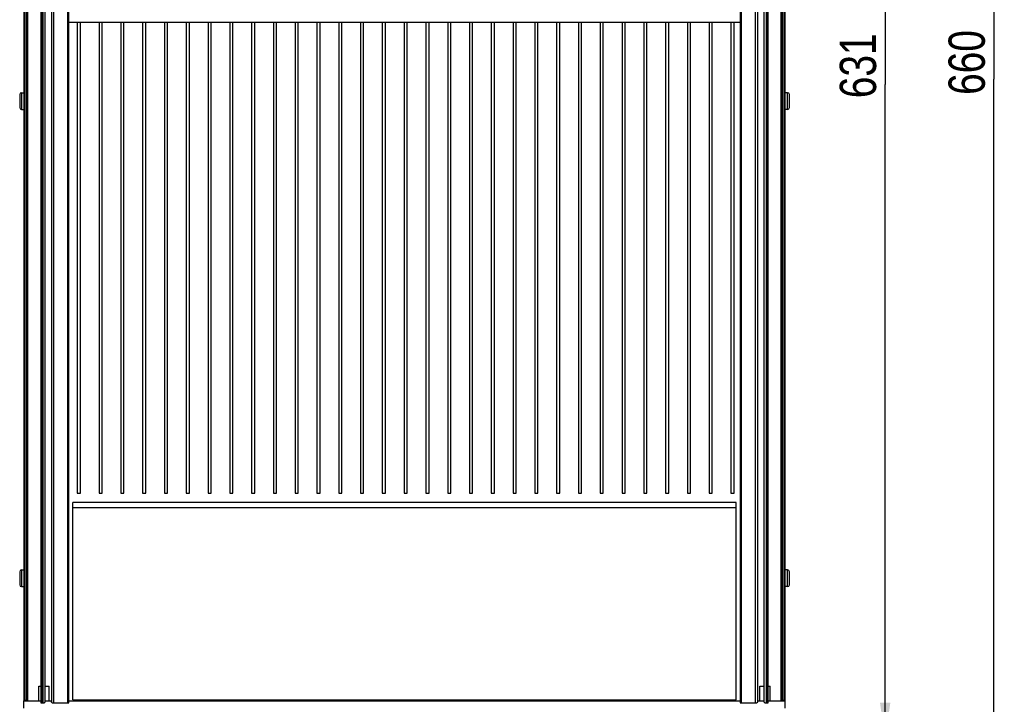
# Model space of a CAD drawing. Extents: x 0 to 594, y 0 to 420.
# Tile 75 of 157: x 332 to 426, y 166 to 232. Entities that reach past the tile are written whole.
import ezdxf

# ---------------------------------------------------------------- set-up
doc = ezdxf.new("R2010")
doc.units = 0
doc.header["$LTSCALE"] = 32.67
doc.layers.get('0').update_dxf_attribs({"linetype": 'CONTINUOUS'})
doc.styles.get("Standard").update_dxf_attribs({"font": 'txt', "width": 0.8})
doc.dimstyles.get("Standard").update_dxf_attribs({"dimtxt": 2.5, "dimasz": 2.5, "dimexe": 1.25, "dimexo": 0.625, "dimtad": 1, "dimcen": 2.5, "dimazin": 3, "dimtfac": 1, "dimtmove": 0, "dimatfit": 3})

# ---------------------------------------------------------------- blocks, each defined once
blk = doc.blocks.new('_FILLED')
at = {"color": 0, "linetype": 'BYBLOCK'}
blk.add_solid([(0, 0), (-1, 0.143), (-1, -0.143)], dxfattribs=at)
blk = doc.blocks.new('*D5')
at = {"color": 2, "linetype": 'CONTINUOUS'}
for p, q in [((403.946, 288.952), (415.918, 288.952)), ((414.918, 288.952), (414.918, 225.852)), ((414.918, 162.752), (414.918, 225.852)), ((404.047, 162.752), (415.918, 162.752))]:
    blk.add_line(p, q, dxfattribs=at)
at = {"color": 2, "linetype": 'CONTINUOUS', "xscale": 3.5, "yscale": 3.5, "zscale": 3.5}
for p, rotation in [((414.918, 288.952), 90), ((414.918, 162.752), 270)]:
    blk.add_blockref('_FILLED', p, dxfattribs=dict(at, rotation=rotation))
at = {"color": 5, "linetype": 'CONTINUOUS', "width": 0.8}
blk.add_text('631', height=3.5, rotation=90, dxfattribs=at).set_placement((414.043, 224.533))
blk = doc.blocks.new('*D7')
at = {"color": 2, "linetype": 'CONTINUOUS'}
for p, q in [((406.123, 292.352), (426.401, 292.352)), ((425.401, 292.352), (425.401, 226.352)), ((425.401, 160.352), (425.401, 226.352)), ((405.293, 160.352), (426.401, 160.352))]:
    blk.add_line(p, q, dxfattribs=at)
at = {"color": 2, "linetype": 'CONTINUOUS', "xscale": 3.5, "yscale": 3.5, "zscale": 3.5}
for p, rotation in [((425.401, 292.352), 90), ((425.401, 160.352), 270)]:
    blk.add_blockref('_FILLED', p, dxfattribs=dict(at, rotation=rotation))
at = {"color": 5, "linetype": 'CONTINUOUS', "width": 0.8}
blk.add_text('660', height=3.5, rotation=90, dxfattribs=at).set_placement((424.526, 224.852))

msp = doc.modelspace()

# ---------------------------------------------------------------- linework, layer by layer
at = {"color": 7, "linetype": 'CONTINUOUS'}
for p, q in [((331.915, 283.827), (331.915, 166.465)), ((332.015, 283.827), (332.015, 166.465)), ((332.195, 166.465), (332.195, 283.827)), ((332.295, 166.465), (332.295, 283.881)), ((333.555, 283.827), (333.555, 166.25)), ((333.655, 283.827), (333.655, 166.25)), ((333.755, 166.25), (333.755, 283.827)), ((333.955, 166.344), (333.955, 283.852)), ((334.555, 283.852), (334.555, 166.344)), ((334.755, 283.827), (334.755, 166.248)), ((336.135, 166.248), (336.135, 283.827)), ((336.235, 166.248), (336.235, 283.827)), ((400.955, 283.827), (400.955, 166.248)), ((401.055, 283.827), (401.055, 166.248)), ((402.435, 166.248), (402.435, 283.827)), ((402.635, 166.344), (402.635, 283.852)), ((403.235, 283.852), (403.235, 166.344)), ((403.435, 283.827), (403.435, 166.25)), ((403.535, 166.25), (403.535, 283.827)), ((403.635, 166.25), (403.635, 283.827)), ((404.895, 166.465), (404.895, 283.881)), ((404.995, 283.827), (404.995, 166.465)), ((405.175, 166.465), (405.175, 283.827)), ((405.275, 166.465), (405.275, 283.827)), ((336.235, 231.852), (400.955, 231.852)), ((337.055, 231.852), (337.055, 186.44)), ((337.355, 186.44), (337.355, 231.852)), ((339.155, 231.852), (339.155, 186.44)), ((339.455, 186.44), (339.455, 231.852)), ((341.255, 231.852), (341.255, 186.44)), ((341.555, 186.44), (341.555, 231.852)), ((343.355, 231.852), (343.355, 186.44)), ((343.655, 186.44), (343.655, 231.852)), ((345.455, 231.852), (345.455, 186.44)), ((345.755, 186.44), (345.755, 231.852)), ((347.555, 231.852), (347.555, 186.44)), ((347.855, 186.44), (347.855, 231.852)), ((349.655, 231.852), (349.655, 186.44)), ((349.955, 186.44), (349.955, 231.852)), ((351.755, 231.852), (351.755, 186.44)), ((352.055, 186.44), (352.055, 231.852)), ((353.855, 231.852), (353.855, 186.44)), ((354.155, 186.44), (354.155, 231.852)), ((355.955, 231.852), (355.955, 186.44)), ((356.255, 186.44), (356.255, 231.852)), ((358.055, 231.852), (358.055, 186.44)), ((358.355, 186.44), (358.355, 231.852)), ((360.155, 231.852), (360.155, 186.44)), ((360.455, 186.44), (360.455, 231.852)), ((362.255, 231.852), (362.255, 186.44)), ((362.555, 186.44), (362.555, 231.852)), ((364.355, 231.852), (364.355, 186.44)), ((364.655, 186.44), (364.655, 231.852)), ((366.455, 231.852), (366.455, 186.44)), ((366.755, 186.44), (366.755, 231.852)), ((368.555, 231.852), (368.555, 186.44)), ((368.855, 186.44), (368.855, 231.852)), ((370.655, 231.852), (370.655, 186.44)), ((370.955, 186.44), (370.955, 231.852)), ((372.755, 231.852), (372.755, 186.44)), ((373.055, 186.44), (373.055, 231.852)), ((374.855, 231.852), (374.855, 186.44)), ((375.155, 186.44), (375.155, 231.852)), ((376.955, 231.852), (376.955, 186.44)), ((377.255, 186.44), (377.255, 231.852)), ((379.055, 231.852), (379.055, 186.44)), ((379.355, 186.44), (379.355, 231.852)), ((381.155, 231.852), (381.155, 186.44)), ((381.455, 186.44), (381.455, 231.852)), ((383.255, 231.852), (383.255, 186.44)), ((383.555, 186.44), (383.555, 231.852)), ((385.355, 231.852), (385.355, 186.44)), ((385.655, 186.44), (385.655, 231.852)), ((387.455, 231.852), (387.455, 186.44)), ((387.755, 186.44), (387.755, 231.852)), ((389.555, 231.852), (389.555, 186.44)), ((389.855, 186.44), (389.855, 231.852)), ((391.655, 231.852), (391.655, 186.44)), ((391.955, 186.44), (391.955, 231.852)), ((393.755, 231.852), (393.755, 186.44)), ((394.055, 186.44), (394.055, 231.852)), ((395.855, 231.852), (395.855, 186.44)), ((396.155, 186.44), (396.155, 231.852)), ((397.955, 231.852), (397.955, 186.44)), ((398.255, 186.44), (398.255, 231.852)), ((400.055, 231.852), (400.055, 186.44)), ((400.355, 186.44), (400.355, 231.852)), ((331.675, 225.052), (331.675, 223.452)), ((331.675, 225.052), (331.915, 225.052)), ((405.515, 225.052), (405.275, 225.052)), ((405.515, 223.452), (405.515, 225.052)), ((331.505, 224.882), (331.505, 223.622)), ((405.685, 223.622), (405.685, 224.882)), ((331.675, 223.452), (331.915, 223.452)), ((405.515, 223.452), (405.275, 223.452)), ((337.055, 186.44), (337.355, 186.44)), ((339.155, 186.44), (339.455, 186.44)), ((341.255, 186.44), (341.555, 186.44)), ((343.355, 186.44), (343.655, 186.44)), ((345.455, 186.44), (345.755, 186.44)), ((347.555, 186.44), (347.855, 186.44)), ((349.655, 186.44), (349.955, 186.44)), ((351.755, 186.44), (352.055, 186.44)), ((353.855, 186.44), (354.155, 186.44)), ((355.955, 186.44), (356.255, 186.44)), ((358.055, 186.44), (358.355, 186.44)), ((360.155, 186.44), (360.455, 186.44)), ((362.255, 186.44), (362.555, 186.44)), ((364.355, 186.44), (364.655, 186.44)), ((366.455, 186.44), (366.755, 186.44)), ((368.555, 186.44), (368.855, 186.44)), ((370.655, 186.44), (370.955, 186.44)), ((372.755, 186.44), (373.055, 186.44)), ((374.855, 186.44), (375.155, 186.44)), ((376.955, 186.44), (377.255, 186.44)), ((379.055, 186.44), (379.355, 186.44)), ((381.155, 186.44), (381.455, 186.44)), ((383.255, 186.44), (383.555, 186.44)), ((385.355, 186.44), (385.655, 186.44)), ((387.455, 186.44), (387.755, 186.44)), ((389.555, 186.44), (389.855, 186.44)), ((391.655, 186.44), (391.955, 186.44)), ((393.755, 186.44), (394.055, 186.44)), ((395.855, 186.44), (396.155, 186.44)), ((397.955, 186.44), (398.255, 186.44)), ((400.055, 186.44), (400.355, 186.44)), ((336.635, 166.542), (336.635, 185.542)), ((400.555, 185.542), (336.635, 185.542)), ((400.555, 166.542), (400.555, 185.542)), ((400.555, 185.042), (336.635, 185.042)), ((331.505, 178.882), (331.505, 177.622)), ((331.675, 179.052), (331.675, 177.452)), ((331.675, 179.052), (331.915, 179.052)), ((405.515, 179.052), (405.275, 179.052)), ((405.515, 177.452), (405.515, 179.052)), ((405.685, 177.622), (405.685, 178.882)), ((331.675, 177.452), (331.915, 177.452)), ((405.515, 177.452), (405.275, 177.452)), ((333.345, 167.862), (333.555, 167.862)), ((333.345, 166.44), (333.345, 167.862)), ((333.955, 167.862), (334.345, 167.862)), ((334.345, 166.44), (334.345, 167.862)), ((402.845, 167.862), (403.235, 167.862)), ((402.845, 166.44), (402.845, 167.862)), ((403.635, 167.862), (403.845, 167.862)), ((403.845, 166.44), (403.845, 167.862)), ((332.295, 166.465), (331.915, 166.465)), ((331.915, 166.44), (333.555, 166.44)), ((331.915, 165.74), (331.915, 166.44)), ((331.995, 166.465), (331.995, 166.44)), ((332.085, 166.465), (332.085, 166.44)), ((332.095, 166.44), (332.095, 166.465)), ((333.555, 166.25), (333.882, 166.25)), ((333.955, 166.44), (334.555, 166.44)), ((334.629, 166.248), (336.235, 166.248)), ((336.235, 166.44), (400.955, 166.44)), ((336.635, 166.542), (400.555, 166.542)), ((400.955, 166.248), (402.561, 166.248)), ((402.635, 166.44), (403.235, 166.44)), ((403.307, 166.25), (403.635, 166.25)), ((403.635, 166.44), (405.275, 166.44)), ((405.275, 166.465), (404.895, 166.465)), ((405.095, 166.44), (405.095, 166.465)), ((405.105, 166.44), (405.105, 166.465)), ((405.195, 166.44), (405.195, 166.465)), ((405.275, 165.74), (405.275, 166.44))]:
    msp.add_line(p, q, dxfattribs=at)
for points in [[(333.955, 166.344), (333.948, 166.337), (333.942, 166.33), (333.935, 166.323), (333.929, 166.316), (333.923, 166.308), (333.917, 166.3), (333.911, 166.292), (333.905, 166.284), (333.899, 166.276), (333.893, 166.268), (333.888, 166.259), (333.882, 166.25)], [(334.629, 166.248), (334.623, 166.257), (334.617, 166.266), (334.612, 166.274), (334.606, 166.283), (334.6, 166.291), (334.594, 166.299), (334.587, 166.307), (334.581, 166.315), (334.575, 166.323), (334.568, 166.33), (334.562, 166.337), (334.555, 166.344)], [(402.635, 166.344), (402.628, 166.337), (402.622, 166.33), (402.615, 166.323), (402.609, 166.315), (402.602, 166.307), (402.596, 166.299), (402.59, 166.291), (402.584, 166.283), (402.578, 166.274), (402.572, 166.266), (402.567, 166.257), (402.561, 166.248)], [(403.307, 166.25), (403.302, 166.259), (403.296, 166.268), (403.291, 166.276), (403.285, 166.284), (403.279, 166.292), (403.273, 166.3), (403.267, 166.308), (403.261, 166.316), (403.254, 166.323), (403.248, 166.33), (403.241, 166.337), (403.235, 166.344)]]:
    msp.add_lwpolyline(points, dxfattribs=at)
for centre, start, end in [((331.675, 224.882), 90, 180), ((405.515, 224.882), 0, 90), ((331.675, 223.622), 180, 270), ((405.515, 223.622), 270, 360), ((331.675, 178.882), 90, 180), ((405.515, 178.882), 0, 90), ((331.675, 177.622), 180, 270), ((405.515, 177.622), 270, 360)]:
    msp.add_arc(centre, 0.17, start, end, dxfattribs=at)

# ---------------------------------------------------------------- dimensions: what is measured, and where the dimension line sits
at = {"color": 2, "linetype": 'CONTINUOUS'}
for base, p1, p2, picture, middle in [((425.401, 160.352), (406.123, 292.352), (405.293, 160.352), '*D7', (422.776, 229.052)), ((414.918, 162.752), (403.946, 288.952), (404.047, 162.752), '*D5', (412.293, 228.733))]:
    dim = msp.add_linear_dim(base=base, p1=p1, p2=p2, angle=270, dimstyle='Standard', dxfattribs=at)
    dim.commit()
    dim.dimension.update_dxf_attribs({"geometry": picture, "text_midpoint": middle, "dimtype": 128})

doc.saveas('drawing.dxf')
